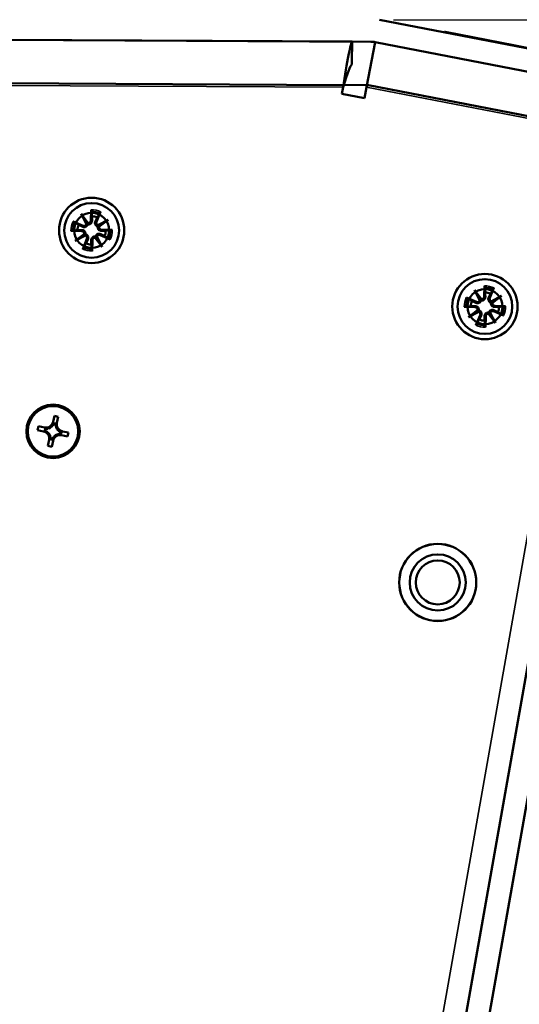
# Model space of a CAD drawing. Header units: inches. Extents: x -32 to 29.2, y -14.4 to 22.6.
# Tile 249 of 256: x 17.8 to 20, y 0.7 to 5.1. Entities that reach past the tile are written whole.
import ezdxf

# ---------------------------------------------------------------- set-up
doc = ezdxf.new("R2010")
doc.units = ezdxf.units.IN
doc.header["$MEASUREMENT"] = 0
for name, color, linetype, lineweight in [('Dimension (ANSI)', 7, 'Continuous', 25), ('Visible (ANSI)', 7, 'Continuous', 50), ('Visible Narrow (ANSI)', 7, 'Continuous', 35)]:
    doc.layers.add(name, color=color, linetype=linetype, lineweight=lineweight)
doc.styles.add('Note Text (ANSI)', font='tahoma.ttf')
doc.dimstyles.new('Default (ANSI)', dxfattribs={"dimtxt": 0.188, "dimasz": 0.098425, "dimexe": 0.125, "dimexo": 0.0625, "dimgap": 0.031496, "dimtad": 0, "dimtih": 1, "dimtoh": 1, "dimrnd": 1e-08, "dimzin": 4, "dimdsep": 46, "dimtxsty": 'Note Text (ANSI)', "dimcen": 0.09, "dimdle": 0.393701, "dimclrd": 256, "dimclre": 256, "dimclrt": 256, "dimadec": 0, "dimazin": 1, "dimtfac": 1.276596, "dimtofl": 0, "dimtmove": 0, "dimatfit": 3, "dimfxl": 1, "dimtolj": 1, "dimtzin": 4, "dimlwd": -1, "dimlwe": -1, "dimarcsym": 0})

# ---------------------------------------------------------------- blocks, each defined once
blk = doc.blocks.new('*D5')
at = {"layer": 'Defpoints', "color": 0, "transparency": 16777216}
for p in [(22.902, 7.541), (17.4518, 5.5916), (22.902, 4.284)]:
    blk.add_point(p, dxfattribs=at)
at = {"layer": 'Dimension (ANSI)', "transparency": 16777216}
for p, q in [((17.4518, 5.6541), (17.4518, 7.666)), ((22.902, 4.3465), (22.902, 7.666)), ((17.5502, 7.541), (19.452, 7.541)), ((22.8036, 7.541), (20.9018, 7.541))]:
    blk.add_line(p, q, dxfattribs=at)
for points in [[(17.5502, 7.5574), (17.5502, 7.5246), (17.4518, 7.541)], [(22.8036, 7.5574), (22.8036, 7.5246), (22.902, 7.541)]]:
    blk.add_solid(points, dxfattribs=at)
at = {"layer": 'Dimension (ANSI)', "transparency": 16777216, "insert": (19.4835, 7.664), "char_height": 0.188, "attachment_point": 1, "style": 'Note Text (ANSI)'}
blk.add_mtext('\\A1;5.45 [138.4]', dxfattribs=at)
blk = doc.blocks.new('*D18')
at = {"layer": 'Defpoints', "color": 0, "transparency": 16777216}
for p in [(22.7369, 4.4841), (26.3445, 3.7861), (17.7268, -10.5271)]:
    blk.add_point(p, dxfattribs=at)
at = {"layer": 'Dimension (ANSI)', "transparency": 16777216}
for p, q in [((22.7983, 4.4722), (26.4673, 3.7624)), ((26.3258, 3.6895), (24.9544, -3.399)), ((23.383, -11.5212), (24.8946, -3.708)), ((17.7882, -10.539), (23.487, -11.6416))]:
    blk.add_line(p, q, dxfattribs=at)
for points in [[(26.3097, 3.6926), (26.342, 3.6863), (26.3445, 3.7861)], [(23.3669, -11.5181), (23.3991, -11.5243), (23.3643, -11.6178)]]:
    blk.add_solid(points, dxfattribs=at)
at = {"layer": 'Dimension (ANSI)', "transparency": 16777216, "insert": (24.167, -3.4305), "char_height": 0.188, "attachment_point": 1, "style": 'Note Text (ANSI)'}
blk.add_mtext('\\A1;15.69 [398.5]', dxfattribs=at)
blk = doc.blocks.new('*D19')
at = {"layer": 'Defpoints', "color": 0, "transparency": 16777216}
for p in [(19.41, 5.1278), (17.7268, -10.5271), (28.7827, -10.5271)]:
    blk.add_point(p, dxfattribs=at)
at = {"layer": 'Dimension (ANSI)', "transparency": 16777216}
for p, q in [((19.4725, 5.1278), (28.9077, 5.1278)), ((28.7827, 5.0293), (28.7827, -1.9106)), ((28.7827, -10.4287), (28.7827, -3.4887)), ((17.7893, -10.5271), (28.9077, -10.5271))]:
    blk.add_line(p, q, dxfattribs=at)
for points in [[(28.7663, 5.0293), (28.7991, 5.0293), (28.7827, 5.1278)], [(28.7663, -10.4287), (28.7991, -10.4287), (28.7827, -10.5271)]]:
    blk.add_solid(points, dxfattribs=at)
at = {"layer": 'Dimension (ANSI)', "transparency": 16777216, "insert": (28.6597, -3.4572), "char_height": 0.188, "attachment_point": 1, "rotation": 90, "style": 'Note Text (ANSI)'}
blk.add_mtext('\\A1;15.65 [397.6]', dxfattribs=at)

msp = doc.modelspace()

# ---------------------------------------------------------------- linework, layer by layer
at = {"layer": 'Visible (ANSI)'}
for p, q in [((22.7369, 4.4841), (19.41, 5.1278)), ((19.6987, 5.0719), (19.6991, 5.0739)), ((19.7023, 5.0712), (19.7027, 5.0732)), ((20.0073, 5.0142), (19.7027, 5.0732)), ((19.3718, 5.0296), (17.7268, 5.0385)), ((19.2876, 5.03), (17.7268, 5.0384)), ((19.3909, 5.0277), (19.3522, 4.8276)), ((19.3906, 5.0277), (22.7175, 4.384)), ((20.0069, 5.0123), (20.0073, 5.0142)), ((20.0072, 5.0122), (20.0076, 5.0142)), ((20.0075, 5.0142), (20.0073, 5.0142)), ((20.0076, 5.0142), (20.0075, 5.0142)), ((20.0673, 5.0026), (20.0076, 5.0142)), ((17.7268, 4.8446), (19.25, 4.8363)), ((19.2425, 4.7969), (19.2482, 4.8264)), ((19.25, 4.8363), (19.354, 4.8375)), ((19.3522, 4.8276), (19.3426, 4.7775)), ((19.354, 4.8375), (20.3877, 4.6375)), ((19.3426, 4.7775), (19.2425, 4.7969)), ((18.1986, -8.3645), (20.444, 4.3703)), ((18.2989, -8.3822), (20.5444, 4.3526)), ((18.0799, 4.2621), (18.1116, 4.2213)), ((18.0799, 4.2621), (18.1048, 4.2233)), ((18.1037, 4.2163), (18.0799, 4.2621)), ((18.125, 4.2809), (18.1235, 4.2323)), ((18.1669, 4.2718), (18.148, 4.2269)), ((18.0439, 4.2289), (18.0888, 4.21)), ((18.1542, 4.212), (18.2001, 4.2359)), ((18.2001, 4.2359), (18.1593, 4.2042)), ((18.2001, 4.2359), (18.1613, 4.211)), ((18.0348, 4.187), (18.0835, 4.1855)), ((18.0537, 4.1419), (18.0944, 4.1736)), ((18.2098, 4.1489), (18.1649, 4.1678)), ((18.2189, 4.1908), (18.1702, 4.1922)), ((18.0537, 4.1419), (18.0925, 4.1668)), ((18.0995, 4.1658), (18.0537, 4.1419)), ((18.0869, 4.106), (18.1058, 4.1508)), ((18.1288, 4.0968), (18.1302, 4.1455)), ((18.1739, 4.1157), (18.1421, 4.1565)), ((18.1739, 4.1157), (18.149, 4.1545)), ((18.15, 4.1615), (18.1739, 4.1157)), ((19.8329, 3.9229), (19.8646, 3.8822)), ((19.8329, 3.9229), (19.8578, 3.8841)), ((19.8568, 3.8771), (19.8329, 3.9229)), ((19.878, 3.9418), (19.8765, 3.8931)), ((19.9199, 3.9327), (19.901, 3.8878)), ((19.797, 3.8897), (19.8418, 3.8708)), ((19.9073, 3.8729), (19.9531, 3.8967)), ((19.9531, 3.8967), (19.9123, 3.865)), ((19.9531, 3.8967), (19.9143, 3.8718)), ((19.7878, 3.8478), (19.8365, 3.8464)), ((19.8067, 3.8027), (19.8475, 3.8345)), ((19.8067, 3.8027), (19.8455, 3.8276)), ((19.8525, 3.8266), (19.8067, 3.8027)), ((19.9269, 3.7765), (19.8952, 3.8173)), ((19.903, 3.8223), (19.9269, 3.7765)), ((19.9628, 3.8097), (19.9179, 3.8286)), ((19.9719, 3.8516), (19.9233, 3.8531)), ((19.8399, 3.7668), (19.8588, 3.8117)), ((19.8818, 3.7577), (19.8832, 3.8064)), ((19.9269, 3.7765), (19.902, 3.8153)), ((17.9547, 3.3355), (17.9606, 3.3624)), ((17.9606, 3.3624), (17.9782, 3.3586)), ((17.9782, 3.3586), (17.9723, 3.3317)), ((17.8859, 3.2994), (17.8898, 3.3169)), ((17.9128, 3.2935), (17.8859, 3.2994)), ((17.8898, 3.3169), (17.9166, 3.3111)), ((17.9199, 3.3064), (17.9177, 3.2964)), ((17.9211, 3.3047), (17.9195, 3.2974)), ((17.9289, 3.2922), (17.9284, 3.2901)), ((17.9322, 3.3077), (17.9318, 3.3056)), ((17.9534, 3.3195), (17.9513, 3.32)), ((17.9676, 3.3285), (17.9577, 3.3307)), ((17.966, 3.3273), (17.9586, 3.3289)), ((17.9689, 3.3161), (17.9668, 3.3166)), ((17.9807, 3.2949), (17.9812, 3.297)), ((17.9897, 3.2807), (17.9919, 3.2907)), ((17.9968, 3.2936), (18.0236, 3.2878)), ((17.9314, 3.2286), (17.9373, 3.2554)), ((17.9407, 3.271), (17.9428, 3.2706)), ((17.942, 3.2586), (17.9519, 3.2565)), ((17.9436, 3.2599), (17.9509, 3.2583)), ((17.9549, 3.2516), (17.949, 3.2247)), ((17.9562, 3.2676), (17.9583, 3.2672)), ((17.9773, 3.2794), (17.9778, 3.2815)), ((17.9885, 3.2824), (17.9901, 3.2897)), ((18.0198, 3.2702), (17.9929, 3.276)), ((18.0236, 3.2878), (18.0198, 3.2702)), ((17.949, 3.2247), (17.9314, 3.2286))]:
    msp.add_line(p, q, dxfattribs=at)
for centre, radius in [((18.1269, 4.1889), 0.1455), ((18.1269, 4.1889), 0.122), ((18.1269, 4.1889), 0.078), ((19.8799, 3.8497), 0.1455), ((19.8799, 3.8497), 0.122), ((19.8799, 3.8497), 0.078), ((17.9548, 3.2936), 0.119), ((17.9548, 3.2936), 0.1125), ((19.6695, 2.6205), 0.172), ((19.6695, 2.6205), 0.1715), ((19.6695, 2.6205), 0.125), ((19.6695, 2.6205), 0.0979)]:
    msp.add_circle(centre, radius, dxfattribs=at)
for centre, radius, start, end in [((19.3713, 4.9277), 0.1019, 79.05, 89.69), ((18.1269, 4.1889), 0.0629, 156.7602, 178.6598), ((18.0932, 4.2204), 0.0113, 247.1495, 338.5912), ((18.1122, 4.2326), 0.0113, 266.8288, 358.2705), ((18.1269, 4.1889), 0.0629, 66.7602, 88.6598), ((18.1584, 4.2225), 0.0113, 157.1495, 248.5912), ((18.0832, 4.1742), 0.0113, 356.8288, 88.2705), ((18.1605, 4.1574), 0.0113, 67.1495, 158.5912), ((18.1706, 4.2035), 0.0113, 176.8288, 268.2705), ((18.1269, 4.1889), 0.0629, 336.7602, 358.6598), ((18.0954, 4.1552), 0.0113, 337.1495, 68.5912), ((18.1269, 4.1889), 0.0629, 246.7602, 268.6598), ((18.1415, 4.1452), 0.0113, 86.8288, 178.2705), ((19.8799, 3.8497), 0.0629, 66.7602, 88.6598), ((19.8799, 3.8497), 0.0629, 156.7602, 178.6598), ((19.8462, 3.8812), 0.0113, 247.1495, 338.5912), ((19.8652, 3.8934), 0.0113, 266.8288, 358.2705), ((19.9114, 3.8834), 0.0113, 157.1495, 248.5912), ((19.9236, 3.8644), 0.0113, 176.8288, 268.2705), ((19.8362, 3.8351), 0.0113, 356.8288, 88.2705), ((19.8484, 3.8161), 0.0113, 337.1495, 68.5912), ((19.8945, 3.806), 0.0113, 86.8288, 178.2705), ((19.9136, 3.8182), 0.0113, 67.1495, 158.5912), ((19.8799, 3.8497), 0.0629, 336.7602, 358.6598), ((19.8799, 3.8497), 0.0629, 246.7602, 268.6598), ((17.9235, 3.3424), 0.032, 257.71, 347.71), ((17.906, 3.2622), 0.032, 347.71, 77.71), ((17.906, 3.2622), 0.0377, 52.6676, 69.0317), ((17.9235, 3.3424), 0.0377, 266.3883, 282.7524), ((17.9235, 3.3424), 0.0377, 289.5947, 315.8253), ((17.9235, 3.3424), 0.0377, 322.6676, 339.0317), ((18.0036, 3.3249), 0.0377, 176.3883, 192.7524), ((18.0036, 3.3249), 0.0377, 199.5947, 225.8253), ((18.0036, 3.3249), 0.032, 167.71, 257.71), ((18.0036, 3.3249), 0.0377, 232.6676, 249.0317), ((17.906, 3.2622), 0.0377, 19.5947, 45.8253), ((17.906, 3.2622), 0.0377, 356.3883, 12.7524), ((17.9861, 3.2448), 0.0377, 142.6676, 159.0317), ((17.9861, 3.2448), 0.032, 77.71, 167.71), ((17.9861, 3.2448), 0.0377, 109.5947, 135.8253), ((17.9861, 3.2448), 0.0377, 86.3883, 102.7524)]:
    msp.add_arc(centre, radius, start, end, dxfattribs=at)
for centre, major_axis, ratio, start_param, end_param in [((18.0946, 4.2211), (0.00924, 0.00481), 0.988452, 5.308456, 6.008116), ((18.111, 4.2316), (0.00822, 0.0064), 0.988452, 3.416662, 4.116322), ((18.1591, 4.2211), (0.00481, -0.00924), 0.988452, 5.308456, 6.008116), ((18.0841, 4.173), (-0.0064, 0.00822), 0.988452, 3.416662, 4.116322), ((18.1696, 4.2048), (0.0064, -0.00822), 0.988452, 3.416662, 4.116322), ((18.0946, 4.1566), (-0.00481, 0.00924), 0.988452, 5.308456, 6.008116), ((18.1428, 4.1461), (-0.00822, -0.0064), 0.988452, 3.416662, 4.116322), ((18.1591, 4.1567), (-0.00924, -0.00481), 0.988452, 5.308456, 6.008116), ((19.8476, 3.882), (0.00924, 0.00481), 0.988452, 5.308456, 6.008116), ((19.864, 3.8925), (0.00822, 0.0064), 0.988452, 3.416662, 4.116322), ((19.9121, 3.882), (0.00481, -0.00924), 0.988452, 5.308456, 6.008116), ((19.9226, 3.8656), (0.0064, -0.00822), 0.988452, 3.416662, 4.116322), ((19.8371, 3.8338), (-0.0064, 0.00822), 0.988452, 3.416662, 4.116322), ((19.8477, 3.8175), (-0.00481, 0.00924), 0.988452, 5.308456, 6.008116), ((19.8958, 3.807), (-0.00822, -0.0064), 0.988452, 3.416662, 4.116322), ((19.9122, 3.8175), (-0.00924, -0.00481), 0.988452, 5.308456, 6.008116), ((17.9106, 3.2612), (-0.0354, 0.0077), 0.9914, 4.397645, 4.728932), ((17.9281, 3.3413), (0.0354, -0.0077), 0.9914, 4.695846, 5.027133), ((17.9224, 3.3377), (0.0077, 0.0354), 0.9914, 4.397645, 4.728932), ((18.0026, 3.3203), (-0.0077, -0.0354), 0.9914, 4.695846, 5.027133), ((17.9989, 3.3259), (0.0354, -0.0077), 0.9914, 4.397645, 4.728932), ((17.907, 3.2669), (0.0077, 0.0354), 0.9914, 4.695846, 5.027133), ((17.9871, 3.2494), (-0.0077, -0.0354), 0.9914, 4.397645, 4.728932), ((17.9815, 3.2458), (-0.0354, 0.0077), 0.9914, 4.695846, 5.027133)]:
    msp.add_ellipse(centre, major_axis=major_axis, ratio=ratio, start_param=start_param, end_param=end_param, dxfattribs=at)
for points, knots in [([(19.7027, 5.0732), (19.7023, 5.0732), (19.7, 5.0737), (19.6991, 5.0739), (19.6991, 5.0739), (19.6991, 5.0739)], [-0.90929934, -0.90929934, -0.90929934, -0.90929934, -0.90331949, -0.86842093, -0.86797757, -0.86797757, -0.86797757, -0.86797757]), ([(19.2876, 5.03), (19.2852, 5.03), (19.2791, 5.0076), (19.2644, 4.9321), (19.2557, 4.8795), (19.2482, 4.8264)], [-1, -1, -1, -1, -0.5, -0.5, 0, 0, 0, 0]), ([(19.2482, 4.8264), (19.2555, 4.8529), (19.2641, 4.8792), (19.2786, 4.9169), (19.2847, 4.9281), (19.2871, 4.9281)], [0, 0, 0, 0, 0.5, 0.5, 1, 1, 1, 1]), ([(18.1252, 4.2736), (18.1251, 4.274), (18.1251, 4.2746), (18.125, 4.2759), (18.125, 4.2769), (18.1249, 4.2787), (18.125, 4.2799), (18.125, 4.2809)], [0.07098242, 0.07098242, 0.07098242, 0.07098242, 0.07729721, 0.07729721, 0.08500226, 0.08500226, 0.0927151, 0.0927151, 0.0927151, 0.0927151]), ([(18.1669, 4.2718), (18.1665, 4.2709), (18.166, 4.2698), (18.1652, 4.2681), (18.1648, 4.2672), (18.1642, 4.266), (18.1639, 4.2656), (18.1637, 4.2652)], [0.03096026, 0.03096026, 0.03096026, 0.03096026, 0.0386731, 0.0386731, 0.04637815, 0.04637815, 0.05269294, 0.05269294, 0.05269294, 0.05269294]), ([(18.0439, 4.2289), (18.0449, 4.2285), (18.046, 4.228), (18.0477, 4.2272), (18.0486, 4.2268), (18.0497, 4.2262), (18.0502, 4.2259), (18.0505, 4.2257)], [0.03096026, 0.03096026, 0.03096026, 0.03096026, 0.0386731, 0.0386731, 0.04637815, 0.04637815, 0.05269294, 0.05269294, 0.05269294, 0.05269294]), ([(18.1096, 4.2158), (18.1093, 4.2148), (18.1089, 4.2137), (18.1077, 4.2112), (18.1068, 4.2098), (18.1047, 4.2076), (18.1034, 4.2065), (18.1006, 4.205), (18.0991, 4.2044), (18.0961, 4.2037), (18.0943, 4.2035), (18.0909, 4.2038), (18.0892, 4.2042), (18.0877, 4.2048), (18.0874, 4.205), (18.0871, 4.2051), (18.0868, 4.2052)], [-0.071101, -0.071101, -0.071101, -0.071101, -0.06251907, -0.06251907, -0.05079094, -0.05079094, -0.03906281, -0.03906281, -0.02733467, -0.02733467, -0.01366734, -0.01366734, 0, 0, 0, 0.00274975, 0.00274975, 0.00274975, 0.00274975]), ([(18.1048, 4.2233), (18.1049, 4.2231), (18.105, 4.223), (18.1061, 4.2212), (18.1069, 4.22), (18.1083, 4.2179), (18.1089, 4.2168), (18.1096, 4.2158)], [-2.1596588, -2.1596588, -2.1596588, -2.1596588, -2.1543442, -2.1543442, -2.0926152, -2.0926152, -2.0165489, -2.0165489, -2.0165489, -2.0165489]), ([(18.1287, 4.2321), (18.1287, 4.2318), (18.1287, 4.2315), (18.1286, 4.2296), (18.1283, 4.2279), (18.1271, 4.2246), (18.1262, 4.2231), (18.1243, 4.2206), (18.1232, 4.2195), (18.1206, 4.2176), (18.1191, 4.2169), (18.1162, 4.2159), (18.1146, 4.2156), (18.1118, 4.2155), (18.1106, 4.2156), (18.1096, 4.2158)], [0.16257601, 0.16257601, 0.16257601, 0.16257601, 0.16532576, 0.16532576, 0.1789931, 0.1789931, 0.19266044, 0.19266044, 0.20438857, 0.20438857, 0.2161167, 0.2161167, 0.22784483, 0.22784483, 0.23642676, 0.23642676, 0.23642676, 0.23642676]), ([(18.1538, 4.2062), (18.1528, 4.2065), (18.1517, 4.2068), (18.1492, 4.2081), (18.1478, 4.209), (18.1456, 4.2111), (18.1445, 4.2124), (18.1429, 4.2152), (18.1424, 4.2167), (18.1417, 4.2197), (18.1415, 4.2215), (18.1418, 4.2249), (18.1422, 4.2266), (18.1428, 4.2281), (18.143, 4.2283), (18.1431, 4.2286), (18.1432, 4.2289)], [-0.071101, -0.071101, -0.071101, -0.071101, -0.06251907, -0.06251907, -0.05079094, -0.05079094, -0.03906281, -0.03906281, -0.02733467, -0.02733467, -0.01366734, -0.01366734, 0, 0, 0, 0.00274975, 0.00274975, 0.00274975, 0.00274975]), ([(18.0422, 4.1872), (18.0418, 4.1871), (18.0412, 4.1871), (18.0399, 4.187), (18.0389, 4.187), (18.037, 4.187), (18.0358, 4.187), (18.0348, 4.187)], [0.07098242, 0.07098242, 0.07098242, 0.07098242, 0.07729721, 0.07729721, 0.08500226, 0.08500226, 0.0927151, 0.0927151, 0.0927151, 0.0927151]), ([(18.0837, 4.1907), (18.084, 4.1907), (18.0843, 4.1907), (18.0862, 4.1906), (18.0879, 4.1903), (18.0912, 4.1891), (18.0927, 4.1882), (18.0952, 4.1863), (18.0963, 4.1852), (18.0981, 4.1826), (18.0989, 4.1811), (18.0999, 4.1782), (18.1002, 4.1766), (18.1002, 4.1738), (18.1001, 4.1727), (18.0999, 4.1716)], [0.16257601, 0.16257601, 0.16257601, 0.16257601, 0.16532576, 0.16532576, 0.1789931, 0.1789931, 0.19266044, 0.19266044, 0.20438857, 0.20438857, 0.2161167, 0.2161167, 0.22784483, 0.22784483, 0.23642676, 0.23642676, 0.23642676, 0.23642676]), ([(18.0925, 4.1668), (18.0927, 4.1669), (18.0928, 4.167), (18.0946, 4.1681), (18.0958, 4.1689), (18.0979, 4.1703), (18.0989, 4.1709), (18.0999, 4.1716)], [-2.1596588, -2.1596588, -2.1596588, -2.1596588, -2.1543442, -2.1543442, -2.0926152, -2.0926152, -2.0165489, -2.0165489, -2.0165489, -2.0165489]), ([(18.0999, 4.1716), (18.101, 4.1713), (18.1021, 4.1709), (18.1046, 4.1697), (18.1059, 4.1688), (18.1082, 4.1667), (18.1092, 4.1654), (18.1108, 4.1626), (18.1114, 4.1611), (18.1121, 4.1581), (18.1122, 4.1563), (18.1119, 4.1529), (18.1115, 4.1512), (18.1109, 4.1497), (18.1108, 4.1494), (18.1107, 4.1491), (18.1105, 4.1488)], [-0.071101, -0.071101, -0.071101, -0.071101, -0.06251907, -0.06251907, -0.05079094, -0.05079094, -0.03906281, -0.03906281, -0.02733467, -0.02733467, -0.01366734, -0.01366734, 0, 0, 0, 0.00274975, 0.00274975, 0.00274975, 0.00274975]), ([(18.1442, 4.1619), (18.1444, 4.163), (18.1448, 4.1641), (18.146, 4.1666), (18.147, 4.168), (18.1491, 4.1702), (18.1504, 4.1712), (18.1532, 4.1728), (18.1547, 4.1734), (18.1577, 4.1741), (18.1594, 4.1742), (18.1629, 4.174), (18.1646, 4.1735), (18.166, 4.1729), (18.1663, 4.1728), (18.1666, 4.1727), (18.1669, 4.1725)], [-0.071101, -0.071101, -0.071101, -0.071101, -0.06251907, -0.06251907, -0.05079094, -0.05079094, -0.03906281, -0.03906281, -0.02733467, -0.02733467, -0.01366734, -0.01366734, 0, 0, 0, 0.00274975, 0.00274975, 0.00274975, 0.00274975]), ([(18.1701, 4.1871), (18.1698, 4.1871), (18.1694, 4.1871), (18.1675, 4.1872), (18.1658, 4.1875), (18.1626, 4.1887), (18.161, 4.1895), (18.1586, 4.1914), (18.1575, 4.1926), (18.1556, 4.1952), (18.1549, 4.1966), (18.1539, 4.1996), (18.1536, 4.2012), (18.1535, 4.204), (18.1536, 4.2051), (18.1538, 4.2062)], [0.16257601, 0.16257601, 0.16257601, 0.16257601, 0.16532576, 0.16532576, 0.1789931, 0.1789931, 0.19266044, 0.19266044, 0.20438857, 0.20438857, 0.2161167, 0.2161167, 0.22784483, 0.22784483, 0.23642676, 0.23642676, 0.23642676, 0.23642676]), ([(18.1613, 4.211), (18.1611, 4.2109), (18.1609, 4.2108), (18.1592, 4.2096), (18.158, 4.2089), (18.1559, 4.2075), (18.1548, 4.2068), (18.1538, 4.2062)], [-2.1596588, -2.1596588, -2.1596588, -2.1596588, -2.1543442, -2.1543442, -2.0926152, -2.0926152, -2.0165489, -2.0165489, -2.0165489, -2.0165489]), ([(18.2116, 4.1906), (18.212, 4.1906), (18.2125, 4.1907), (18.2138, 4.1908), (18.2149, 4.1908), (18.2167, 4.1908), (18.2179, 4.1908), (18.2189, 4.1908)], [0.07098242, 0.07098242, 0.07098242, 0.07098242, 0.07729721, 0.07729721, 0.08500226, 0.08500226, 0.0927151, 0.0927151, 0.0927151, 0.0927151]), ([(18.1251, 4.1457), (18.1251, 4.146), (18.1251, 4.1463), (18.1252, 4.1482), (18.1255, 4.1499), (18.1267, 4.1532), (18.1275, 4.1547), (18.1294, 4.1572), (18.1305, 4.1583), (18.1331, 4.1602), (18.1346, 4.1609), (18.1375, 4.1619), (18.1392, 4.1622), (18.142, 4.1622), (18.1431, 4.1621), (18.1442, 4.1619)], [0.16257601, 0.16257601, 0.16257601, 0.16257601, 0.16532576, 0.16532576, 0.1789931, 0.1789931, 0.19266044, 0.19266044, 0.20438857, 0.20438857, 0.2161167, 0.2161167, 0.22784483, 0.22784483, 0.23642676, 0.23642676, 0.23642676, 0.23642676]), ([(18.149, 4.1545), (18.1488, 4.1547), (18.1488, 4.1548), (18.1476, 4.1566), (18.1469, 4.1578), (18.1455, 4.1599), (18.1448, 4.1609), (18.1442, 4.1619)], [-2.1596588, -2.1596588, -2.1596588, -2.1596588, -2.1543442, -2.1543442, -2.0926152, -2.0926152, -2.0165489, -2.0165489, -2.0165489, -2.0165489]), ([(18.2098, 4.1489), (18.2089, 4.1493), (18.2078, 4.1498), (18.2061, 4.1506), (18.2052, 4.151), (18.204, 4.1516), (18.2035, 4.1519), (18.2032, 4.1521)], [0.03096026, 0.03096026, 0.03096026, 0.03096026, 0.0386731, 0.0386731, 0.04637815, 0.04637815, 0.05269294, 0.05269294, 0.05269294, 0.05269294]), ([(18.0869, 4.106), (18.0873, 4.1069), (18.0877, 4.108), (18.0885, 4.1097), (18.089, 4.1106), (18.0896, 4.1117), (18.0899, 4.1122), (18.0901, 4.1126)], [0.03096026, 0.03096026, 0.03096026, 0.03096026, 0.0386731, 0.0386731, 0.04637815, 0.04637815, 0.05269294, 0.05269294, 0.05269294, 0.05269294]), ([(18.1286, 4.1042), (18.1286, 4.1038), (18.1287, 4.1032), (18.1288, 4.1019), (18.1288, 4.1009), (18.1288, 4.099), (18.1288, 4.0978), (18.1288, 4.0968)], [0.07098242, 0.07098242, 0.07098242, 0.07098242, 0.07729721, 0.07729721, 0.08500226, 0.08500226, 0.0927151, 0.0927151, 0.0927151, 0.0927151]), ([(19.8782, 3.9344), (19.8781, 3.9348), (19.8781, 3.9354), (19.878, 3.9367), (19.878, 3.9377), (19.878, 3.9396), (19.878, 3.9408), (19.878, 3.9418)], [0.07098242, 0.07098242, 0.07098242, 0.07098242, 0.07729721, 0.07729721, 0.08500226, 0.08500226, 0.0927151, 0.0927151, 0.0927151, 0.0927151]), ([(19.9199, 3.9327), (19.9195, 3.9317), (19.919, 3.9306), (19.9182, 3.9289), (19.9178, 3.928), (19.9172, 3.9269), (19.9169, 3.9264), (19.9167, 3.9261)], [0.03096026, 0.03096026, 0.03096026, 0.03096026, 0.0386731, 0.0386731, 0.04637815, 0.04637815, 0.05269294, 0.05269294, 0.05269294, 0.05269294]), ([(19.797, 3.8897), (19.7979, 3.8893), (19.799, 3.8889), (19.8007, 3.8881), (19.8016, 3.8876), (19.8027, 3.887), (19.8032, 3.8867), (19.8036, 3.8865)], [0.03096026, 0.03096026, 0.03096026, 0.03096026, 0.0386731, 0.0386731, 0.04637815, 0.04637815, 0.05269294, 0.05269294, 0.05269294, 0.05269294]), ([(19.8626, 3.8767), (19.8623, 3.8756), (19.8619, 3.8745), (19.8607, 3.872), (19.8598, 3.8707), (19.8577, 3.8684), (19.8564, 3.8674), (19.8536, 3.8658), (19.8521, 3.8652), (19.8491, 3.8645), (19.8473, 3.8644), (19.8439, 3.8647), (19.8422, 3.8651), (19.8407, 3.8657), (19.8404, 3.8658), (19.8401, 3.8659), (19.8398, 3.8661)], [-0.071101, -0.071101, -0.071101, -0.071101, -0.06251907, -0.06251907, -0.05079094, -0.05079094, -0.03906281, -0.03906281, -0.02733467, -0.02733467, -0.01366734, -0.01366734, 0, 0, 0, 0.00274975, 0.00274975, 0.00274975, 0.00274975]), ([(19.8578, 3.8841), (19.8579, 3.8839), (19.858, 3.8838), (19.8591, 3.882), (19.8599, 3.8808), (19.8613, 3.8787), (19.8619, 3.8777), (19.8626, 3.8767)], [-2.1596588, -2.1596588, -2.1596588, -2.1596588, -2.1543442, -2.1543442, -2.0926152, -2.0926152, -2.0165489, -2.0165489, -2.0165489, -2.0165489]), ([(19.8817, 3.8929), (19.8817, 3.8926), (19.8817, 3.8923), (19.8816, 3.8904), (19.8813, 3.8887), (19.8801, 3.8854), (19.8793, 3.8839), (19.8774, 3.8814), (19.8762, 3.8803), (19.8736, 3.8785), (19.8721, 3.8777), (19.8692, 3.8767), (19.8676, 3.8764), (19.8648, 3.8764), (19.8637, 3.8765), (19.8626, 3.8767)], [0.16257601, 0.16257601, 0.16257601, 0.16257601, 0.16532576, 0.16532576, 0.1789931, 0.1789931, 0.19266044, 0.19266044, 0.20438857, 0.20438857, 0.2161167, 0.2161167, 0.22784483, 0.22784483, 0.23642676, 0.23642676, 0.23642676, 0.23642676]), ([(19.9069, 3.867), (19.9058, 3.8673), (19.9047, 3.8677), (19.9022, 3.8689), (19.9008, 3.8698), (19.8986, 3.8719), (19.8975, 3.8732), (19.896, 3.876), (19.8954, 3.8775), (19.8947, 3.8805), (19.8945, 3.8823), (19.8948, 3.8857), (19.8953, 3.8874), (19.8958, 3.8889), (19.896, 3.8892), (19.8961, 3.8895), (19.8962, 3.8898)], [-0.071101, -0.071101, -0.071101, -0.071101, -0.06251907, -0.06251907, -0.05079094, -0.05079094, -0.03906281, -0.03906281, -0.02733467, -0.02733467, -0.01366734, -0.01366734, 0, 0, 0, 0.00274975, 0.00274975, 0.00274975, 0.00274975]), ([(19.9231, 3.8479), (19.9228, 3.8479), (19.9225, 3.8479), (19.9206, 3.848), (19.9189, 3.8483), (19.9156, 3.8495), (19.9141, 3.8504), (19.9116, 3.8523), (19.9105, 3.8534), (19.9086, 3.856), (19.9079, 3.8575), (19.9069, 3.8604), (19.9066, 3.862), (19.9065, 3.8648), (19.9066, 3.866), (19.9069, 3.867)], [0.16257601, 0.16257601, 0.16257601, 0.16257601, 0.16532576, 0.16532576, 0.1789931, 0.1789931, 0.19266044, 0.19266044, 0.20438857, 0.20438857, 0.2161167, 0.2161167, 0.22784483, 0.22784483, 0.23642676, 0.23642676, 0.23642676, 0.23642676]), ([(19.9143, 3.8718), (19.9141, 3.8717), (19.914, 3.8716), (19.9122, 3.8705), (19.911, 3.8697), (19.9089, 3.8683), (19.9078, 3.8677), (19.9069, 3.867)], [-2.1596588, -2.1596588, -2.1596588, -2.1596588, -2.1543442, -2.1543442, -2.0926152, -2.0926152, -2.0165489, -2.0165489, -2.0165489, -2.0165489]), ([(19.7952, 3.848), (19.7948, 3.848), (19.7942, 3.8479), (19.7929, 3.8478), (19.7919, 3.8478), (19.79, 3.8478), (19.7888, 3.8478), (19.7878, 3.8478)], [0.07098242, 0.07098242, 0.07098242, 0.07098242, 0.07729721, 0.07729721, 0.08500226, 0.08500226, 0.0927151, 0.0927151, 0.0927151, 0.0927151]), ([(19.8367, 3.8515), (19.837, 3.8515), (19.8373, 3.8515), (19.8392, 3.8514), (19.8409, 3.8511), (19.8442, 3.8499), (19.8457, 3.8491), (19.8482, 3.8472), (19.8493, 3.8461), (19.8512, 3.8435), (19.8519, 3.842), (19.8529, 3.8391), (19.8532, 3.8374), (19.8532, 3.8346), (19.8531, 3.8335), (19.8529, 3.8324)], [0.16257601, 0.16257601, 0.16257601, 0.16257601, 0.16532576, 0.16532576, 0.1789931, 0.1789931, 0.19266044, 0.19266044, 0.20438857, 0.20438857, 0.2161167, 0.2161167, 0.22784483, 0.22784483, 0.23642676, 0.23642676, 0.23642676, 0.23642676]), ([(19.8455, 3.8276), (19.8457, 3.8278), (19.8458, 3.8278), (19.8476, 3.829), (19.8488, 3.8297), (19.8509, 3.8311), (19.8519, 3.8318), (19.8529, 3.8324)], [-2.1596588, -2.1596588, -2.1596588, -2.1596588, -2.1543442, -2.1543442, -2.0926152, -2.0926152, -2.0165489, -2.0165489, -2.0165489, -2.0165489]), ([(19.8529, 3.8324), (19.854, 3.8322), (19.8551, 3.8318), (19.8576, 3.8306), (19.859, 3.8296), (19.8612, 3.8275), (19.8622, 3.8262), (19.8638, 3.8234), (19.8644, 3.8219), (19.8651, 3.8189), (19.8652, 3.8172), (19.865, 3.8137), (19.8645, 3.812), (19.8639, 3.8106), (19.8638, 3.8103), (19.8637, 3.81), (19.8635, 3.8097)], [-0.071101, -0.071101, -0.071101, -0.071101, -0.06251907, -0.06251907, -0.05079094, -0.05079094, -0.03906281, -0.03906281, -0.02733467, -0.02733467, -0.01366734, -0.01366734, 0, 0, 0, 0.00274975, 0.00274975, 0.00274975, 0.00274975]), ([(19.8781, 3.8065), (19.8781, 3.8068), (19.8781, 3.8072), (19.8782, 3.8091), (19.8785, 3.8108), (19.8797, 3.814), (19.8805, 3.8156), (19.8824, 3.818), (19.8836, 3.8191), (19.8862, 3.821), (19.8876, 3.8217), (19.8906, 3.8227), (19.8922, 3.823), (19.895, 3.8231), (19.8961, 3.823), (19.8972, 3.8228)], [0.16257601, 0.16257601, 0.16257601, 0.16257601, 0.16532576, 0.16532576, 0.1789931, 0.1789931, 0.19266044, 0.19266044, 0.20438857, 0.20438857, 0.2161167, 0.2161167, 0.22784483, 0.22784483, 0.23642676, 0.23642676, 0.23642676, 0.23642676]), ([(19.8972, 3.8228), (19.8975, 3.8238), (19.8979, 3.8249), (19.8991, 3.8274), (19.9, 3.8288), (19.9021, 3.831), (19.9034, 3.8321), (19.9062, 3.8337), (19.9077, 3.8342), (19.9107, 3.8349), (19.9125, 3.8351), (19.9159, 3.8348), (19.9176, 3.8344), (19.9191, 3.8338), (19.9194, 3.8336), (19.9196, 3.8335), (19.9199, 3.8334)], [-0.071101, -0.071101, -0.071101, -0.071101, -0.06251907, -0.06251907, -0.05079094, -0.05079094, -0.03906281, -0.03906281, -0.02733467, -0.02733467, -0.01366734, -0.01366734, 0, 0, 0, 0.00274975, 0.00274975, 0.00274975, 0.00274975]), ([(19.902, 3.8153), (19.9019, 3.8155), (19.9018, 3.8157), (19.9006, 3.8174), (19.8999, 3.8186), (19.8985, 3.8207), (19.8978, 3.8218), (19.8972, 3.8228)], [-2.1596588, -2.1596588, -2.1596588, -2.1596588, -2.1543442, -2.1543442, -2.0926152, -2.0926152, -2.0165489, -2.0165489, -2.0165489, -2.0165489]), ([(19.9646, 3.8514), (19.965, 3.8515), (19.9656, 3.8515), (19.9669, 3.8516), (19.9679, 3.8516), (19.9697, 3.8517), (19.9709, 3.8516), (19.9719, 3.8516)], [0.07098242, 0.07098242, 0.07098242, 0.07098242, 0.07729721, 0.07729721, 0.08500226, 0.08500226, 0.0927151, 0.0927151, 0.0927151, 0.0927151]), ([(19.8399, 3.7668), (19.8403, 3.7677), (19.8408, 3.7688), (19.8416, 3.7705), (19.842, 3.7714), (19.8426, 3.7726), (19.8429, 3.7731), (19.8431, 3.7734)], [0.03096026, 0.03096026, 0.03096026, 0.03096026, 0.0386731, 0.0386731, 0.04637815, 0.04637815, 0.05269294, 0.05269294, 0.05269294, 0.05269294]), ([(19.9628, 3.8097), (19.9619, 3.8101), (19.9608, 3.8106), (19.9591, 3.8114), (19.9582, 3.8118), (19.957, 3.8124), (19.9566, 3.8127), (19.9562, 3.8129)], [0.03096026, 0.03096026, 0.03096026, 0.03096026, 0.0386731, 0.0386731, 0.04637815, 0.04637815, 0.05269294, 0.05269294, 0.05269294, 0.05269294]), ([(19.8816, 3.765), (19.8817, 3.7646), (19.8817, 3.7641), (19.8818, 3.7628), (19.8818, 3.7617), (19.8818, 3.7599), (19.8818, 3.7587), (19.8818, 3.7577)], [0.07098242, 0.07098242, 0.07098242, 0.07098242, 0.07729721, 0.07729721, 0.08500226, 0.08500226, 0.0927151, 0.0927151, 0.0927151, 0.0927151])]:
    msp.add_open_spline(points, degree=3, knots=knots, dxfattribs=at)
for points, degree in [([(19.2871, 4.9281), (19.2872, 4.962), (19.2874, 4.996), (19.2876, 5.03)], 3), ([(17.9177, 3.2964), (17.9186, 3.2969), (17.9195, 3.2974)], 2), ([(17.9199, 3.3064), (17.9205, 3.3056), (17.9211, 3.3047)], 2), ([(17.9577, 3.3307), (17.9582, 3.3298), (17.9586, 3.3289)], 2), ([(17.9676, 3.3285), (17.9668, 3.3279), (17.966, 3.3273)], 2), ([(17.9919, 3.2907), (17.991, 3.2902), (17.9901, 3.2897)], 2), ([(17.942, 3.2586), (17.9428, 3.2592), (17.9436, 3.2599)], 2), ([(17.9519, 3.2565), (17.9514, 3.2574), (17.9509, 3.2583)], 2), ([(17.9897, 3.2807), (17.9891, 3.2816), (17.9885, 3.2824)], 2)]:
    msp.add_open_spline(points, degree=degree, dxfattribs=at)
for points, weights in [([(18.1252, 4.2736), (18.127, 4.2611), (18.1283, 4.2518)], [1.00190629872, 1.01175609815, 1]), ([(18.1517, 4.2467), (18.1568, 4.2546), (18.1637, 4.2652)], [1, 1.01175609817, 1.00190629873]), ([(18.0691, 4.2137), (18.0611, 4.2188), (18.0505, 4.2257)], [1, 1.01175609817, 1.00190629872]), ([(18.0868, 4.2052), (18.0796, 4.2087), (18.0691, 4.2137)], [1.42821156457, 1.21603709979, 1]), ([(18.1283, 4.2518), (18.1285, 4.2401), (18.1287, 4.2321)], [1, 1.21603709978, 1.42821156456]), ([(18.1432, 4.2289), (18.1467, 4.2362), (18.1517, 4.2467)], [1.42821156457, 1.21603709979, 1]), ([(18.0422, 4.1872), (18.0547, 4.189), (18.064, 4.1904)], [1.00190629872, 1.01175609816, 1]), ([(18.064, 4.1904), (18.0756, 4.1906), (18.0837, 4.1907)], [1, 1.21603709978, 1.42821156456]), ([(18.1669, 4.1725), (18.1742, 4.1691), (18.1847, 4.1641)], [1.42821156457, 1.21603709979, 1]), ([(18.1898, 4.1874), (18.1781, 4.1872), (18.1701, 4.1871)], [1, 1.21603709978, 1.42821156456]), ([(18.2116, 4.1906), (18.1991, 4.1888), (18.1898, 4.1874)], [1.00190629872, 1.01175609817, 1]), ([(18.1021, 4.1311), (18.0969, 4.1232), (18.0901, 4.1126)], [1, 1.01175609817, 1.00190629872]), ([(18.1105, 4.1488), (18.1071, 4.1416), (18.1021, 4.1311)], [1.42821156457, 1.21603709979, 1]), ([(18.1254, 4.126), (18.1252, 4.1377), (18.1251, 4.1457)], [1, 1.21603709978, 1.42821156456]), ([(18.1286, 4.1042), (18.1268, 4.1167), (18.1254, 4.126)], [1.00190629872, 1.01175609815, 1]), ([(18.1847, 4.1641), (18.1926, 4.159), (18.2032, 4.1521)], [1, 1.01175609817, 1.00190629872]), ([(19.8782, 3.9344), (19.88, 3.9219), (19.8814, 3.9126)], [1.00190629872, 1.01175609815, 1]), ([(19.8814, 3.9126), (19.8816, 3.901), (19.8817, 3.8929)], [1, 1.21603709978, 1.42821156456]), ([(19.8962, 3.8898), (19.8997, 3.897), (19.9047, 3.9075)], [1.42821156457, 1.21603709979, 1]), ([(19.9047, 3.9075), (19.9098, 3.9155), (19.9167, 3.9261)], [1, 1.01175609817, 1.00190629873]), ([(19.8221, 3.8745), (19.8142, 3.8797), (19.8036, 3.8865)], [1, 1.01175609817, 1.00190629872]), ([(19.8398, 3.8661), (19.8326, 3.8695), (19.8221, 3.8745)], [1.42821156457, 1.21603709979, 1]), ([(19.7952, 3.848), (19.8077, 3.8498), (19.817, 3.8512)], [1.00190629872, 1.01175609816, 1]), ([(19.817, 3.8512), (19.8287, 3.8514), (19.8367, 3.8515)], [1, 1.21603709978, 1.42821156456]), ([(19.9199, 3.8334), (19.9272, 3.8299), (19.9377, 3.8249)], [1.42821156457, 1.21603709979, 1]), ([(19.9428, 3.8483), (19.9311, 3.8481), (19.9231, 3.8479)], [1, 1.21603709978, 1.42821156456]), ([(19.9377, 3.8249), (19.9456, 3.8198), (19.9562, 3.8129)], [1, 1.01175609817, 1.00190629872]), ([(19.9646, 3.8514), (19.9521, 3.8496), (19.9428, 3.8483)], [1.00190629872, 1.01175609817, 1]), ([(19.8551, 3.7919), (19.85, 3.784), (19.8431, 3.7734)], [1, 1.01175609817, 1.00190629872]), ([(19.8635, 3.8097), (19.8601, 3.8024), (19.8551, 3.7919)], [1.42821156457, 1.21603709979, 1]), ([(19.8784, 3.7868), (19.8782, 3.7985), (19.8781, 3.8065)], [1, 1.21603709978, 1.42821156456]), ([(19.8816, 3.765), (19.8798, 3.7775), (19.8784, 3.7868)], [1.00190629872, 1.01175609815, 1]), ([(17.9505, 3.3161), (17.9528, 3.3266), (17.9547, 3.3355)], [1, 1.0434797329, 1]), ([(17.9323, 3.2893), (17.9217, 3.2916), (17.9128, 3.2935)], [1, 1.0434797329, 1]), ([(17.9166, 3.3111), (17.9256, 3.3091), (17.9361, 3.3069)], [1, 1.0434797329, 1]), ([(17.9723, 3.3317), (17.9704, 3.3228), (17.9681, 3.3123)], [1, 1.0434797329, 1]), ([(17.9773, 3.2979), (17.9878, 3.2956), (17.9968, 3.2936)], [1, 1.0434797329, 1]), ([(17.9373, 3.2554), (17.9392, 3.2644), (17.9415, 3.2749)], [1, 1.0434797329, 1]), ([(17.9591, 3.271), (17.9568, 3.2605), (17.9549, 3.2516)], [1, 1.0434797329, 1]), ([(17.9929, 3.276), (17.984, 3.278), (17.9735, 3.2803)], [1, 1.0434797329, 1])]:
    msp.add_rational_spline(points, weights, degree=2, dxfattribs=at)
at = {"layer": 'Visible Narrow (ANSI)'}
for p, q in [((20.0071, 5.0122), (20.0075, 5.0142)), ((19.2482, 4.8264), (17.7268, 4.8346)), ((22.5788, 4.2033), (19.3522, 4.8276)), ((18.0571, -8.58), (20.3877, 4.6375)), ((18.1235, 4.2323), (18.1287, 4.2321)), ((18.148, 4.2269), (18.1432, 4.2289)), ((18.0835, 4.1855), (18.0837, 4.1907)), ((18.0888, 4.21), (18.0868, 4.2052)), ((18.1649, 4.1678), (18.1669, 4.1725)), ((18.1702, 4.1922), (18.1701, 4.1871)), ((18.1058, 4.1508), (18.1105, 4.1488)), ((18.1302, 4.1455), (18.1251, 4.1457)), ((19.8418, 3.8708), (19.8398, 3.8661)), ((19.8765, 3.8931), (19.8817, 3.8929)), ((19.901, 3.8878), (19.8962, 3.8898)), ((19.8365, 3.8464), (19.8367, 3.8515)), ((19.9179, 3.8286), (19.9199, 3.8334)), ((19.9233, 3.8531), (19.9231, 3.8479)), ((19.8588, 3.8117), (19.8635, 3.8097)), ((19.8832, 3.8064), (19.8781, 3.8065))]:
    msp.add_line(p, q, dxfattribs=at)
for centre, radius, start, end in [((18.1269, 4.1889), 0.0921, 64.2504, 91.1696), ((18.1269, 4.1889), 0.0847, 64.2681, 91.1519), ((18.1269, 4.1889), 0.0921, 154.2504, 181.1696), ((18.1269, 4.1889), 0.0847, 154.2681, 181.1519), ((18.1269, 4.1889), 0.0847, 334.2681, 1.1519), ((18.1269, 4.1889), 0.0921, 334.2504, 1.1696), ((18.1269, 4.1889), 0.0921, 244.2504, 271.1696), ((18.1269, 4.1889), 0.0847, 244.2681, 271.1519), ((19.8799, 3.8497), 0.0921, 64.2504, 91.1696), ((19.8799, 3.8497), 0.0847, 64.2681, 91.1519), ((19.8799, 3.8497), 0.0921, 154.2504, 181.1696), ((19.8799, 3.8497), 0.0847, 154.2681, 181.1519), ((19.8799, 3.8497), 0.0847, 334.2681, 1.1519), ((19.8799, 3.8497), 0.0921, 334.2504, 1.1696), ((19.8799, 3.8497), 0.0847, 244.2681, 271.1519), ((19.8799, 3.8497), 0.0921, 244.2504, 271.1696)]:
    msp.add_arc(centre, radius, start, end, dxfattribs=at)

# ---------------------------------------------------------------- dimensions: what is measured, and where the dimension line sits
at = {"layer": 'Dimension (ANSI)'}
for base, p1, p2, angle, override, picture, middle in [((22.902, 7.541), (17.4518, 5.5916), (22.902, 4.284), 180, {"dimtih": 0, "dimtoh": 0, "dimdec": 2, "dimtp": 0, "dimtm": 0, "dimtdec": 2, "dimatfit": 1}, '*D5', (20.1769, 7.541)), ((28.7827, -10.5271), (19.41, 5.1278), (17.7268, -10.5271), 90, {"dimtih": 0, "dimtoh": 0, "dimdec": 2, "dimtp": 0, "dimtm": 0, "dimtdec": 2, "dimatfit": 1}, '*D19', (28.7827, -2.6997)), ((26.3445, 3.7861), (17.7268, -10.5271), (22.7369, 4.4841), 79.05, {"dimdec": 2, "dimtp": 0, "dimtm": 0, "dimtdec": 2, "dimatfit": 1}, '*D18', (24.9245, -3.5535))]:
    dim = msp.add_linear_dim(base=base, p1=p1, p2=p2, angle=angle, dimstyle='Default (ANSI)', override=override, dxfattribs=at)
    dim.commit()
    dim.dimension.update_dxf_attribs({"geometry": picture, "text_midpoint": middle, "dimtype": 160})

doc.saveas('drawing.dxf')
